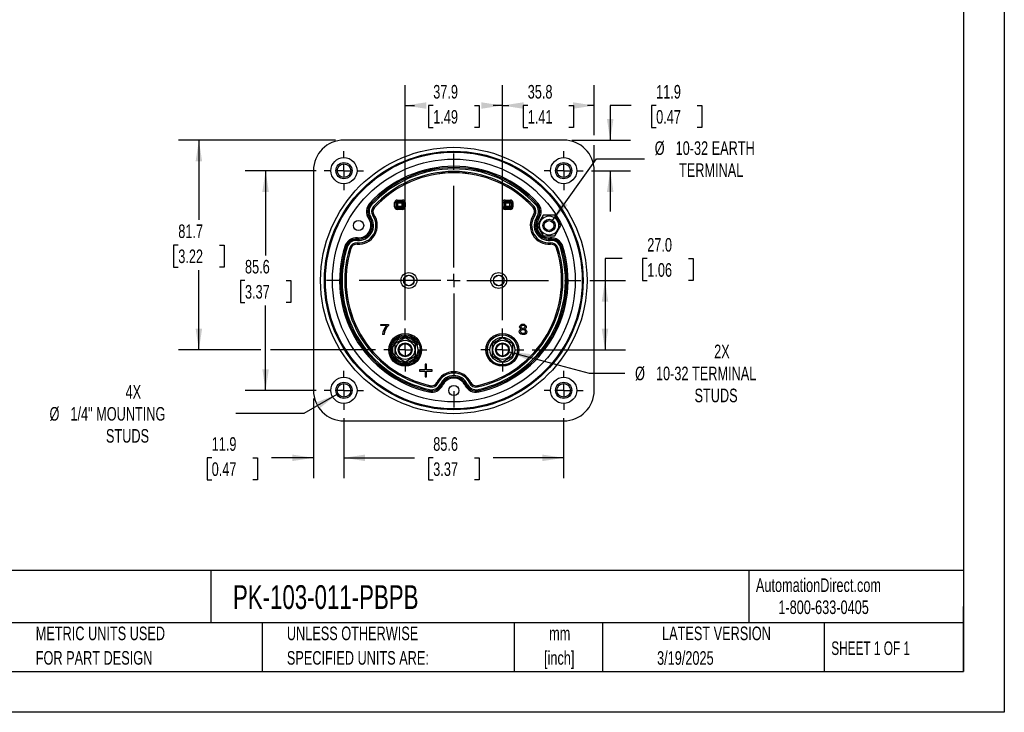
# Model space of a CAD drawing. Header units: millimetres. Extents: x 0 to 699, y 0 to 540.
# Tile 2 of 6: x 315 to 699, y 0 to 270. Entities that reach past the tile are written whole.
import ezdxf

# ---------------------------------------------------------------- set-up
doc = ezdxf.new("R2010")
doc.units = ezdxf.units.MM
doc.header["$LTSCALE"] = 2.5
doc.linetypes.add('CENTERX2', pattern=[20.32, 12.7, -2.54, 2.54, -2.54])
doc.layers.add('CENTER', color=40, linetype='CENTERX2')
doc.layers.add('DIMENSIONS', color=140, linetype='Continuous', lineweight=25)
doc.layers.add('TEXT', color=140, linetype='Continuous', lineweight=25)
doc.styles.add('SLDTEXTSTYLE0', font='TXT', dxfattribs={"width": 0.7})
doc.styles.add('SLDTEXTSTYLE1', font='TXT', dxfattribs={"width": 0.65})
doc.dimstyles.new('SLDDIMSTYLE0', dxfattribs={"dimtxt": 5.39502, "dimasz": 8.255, "dimexe": 0, "dimexo": 0.0625, "dimgap": 1.348755, "dimtad": 0, "dimtih": 1, "dimtoh": 1, "dimrnd": 1e-09, "dimzin": 12, "dimdsep": 46, "dimtxsty": 'SLDTEXTSTYLE0', "dimsah": 1, "dimcen": 0.09, "dimadec": 0, "dimazin": 3, "dimtfac": 1, "dimtofl": 0, "dimtmove": 0, "dimatfit": 3, "dimfxl": 0, "dimfrac": 2, "dimtolj": 1, "dimtzin": 12, "dimarcsym": 0})
doc.dimstyles.new('SLDDIMSTYLE3', dxfattribs={"dimtxt": 5.39502, "dimasz": 8.255, "dimexe": 0, "dimexo": 0.0625, "dimgap": 1.348755, "dimtad": 0, "dimtih": 1, "dimtoh": 1, "dimrnd": 1e-09, "dimzin": 4, "dimdsep": 46, "dimtxsty": 'SLDTEXTSTYLE0', "dimsah": 1, "dimcen": 0.09, "dimadec": 0, "dimazin": 1, "dimtfac": 1, "dimtofl": 0, "dimtmove": 0, "dimatfit": 3, "dimfxl": 0, "dimfrac": 2, "dimtolj": 1, "dimtzin": 12, "dimarcsym": 0})
doc.dimstyles.new('SLDDIMSTYLE4', dxfattribs={"dimtxt": 5.39502, "dimasz": 8.255, "dimexe": 0, "dimexo": 0.0625, "dimgap": 1.348755, "dimtad": 0, "dimtih": 1, "dimtoh": 1, "dimrnd": 1e-09, "dimzin": 12, "dimdsep": 46, "dimtxsty": 'SLDTEXTSTYLE0', "dimsah": 1, "dimcen": 0.09, "dimadec": 0, "dimazin": 3, "dimtfac": 1, "dimtmove": 0, "dimatfit": 0, "dimfxl": 0, "dimfrac": 2, "dimtolj": 1, "dimtzin": 12, "dimarcsym": 0})
doc.dimstyles.new('SLDDIMSTYLE6', dxfattribs={"dimtxt": 5.39502, "dimasz": 8.255, "dimexe": 0, "dimexo": 0.0625, "dimgap": 1.348755, "dimtad": 0, "dimtih": 1, "dimtoh": 1, "dimrnd": 1e-09, "dimzin": 12, "dimdsep": 46, "dimtxsty": 'SLDTEXTSTYLE0', "dimsah": 1, "dimcen": 0, "dimadec": 0, "dimazin": 3, "dimtfac": 1, "dimtofl": 0, "dimtmove": 0, "dimatfit": 3, "dimfxl": 0, "dimfrac": 2, "dimtolj": 1, "dimtzin": 12, "dimarcsym": 0})

# ---------------------------------------------------------------- blocks, each defined once
blk = doc.blocks.new('SW_NOTE_0')
at = {"layer": 'TEXT', "color": 0, "linetype": 'CENTERX2', "lineweight": 18, "char_height": 4.625, "attachment_point": 1, "style": 'SLDTEXTSTYLE0'}
for s, insert in [('SIFAM TINSLEY MCS SWITCHBOARD METER, 4.5IN ANALOG DIAL DISPLAY, 0-75 VDC, VOLTAGE INPUT, SELF', (0, 5.96)), ('CONTAINED, PIVOT AND JEWEL, ROUND 4-HOLE MOUNT', (0, -2.41))]:
    blk.add_mtext(s, dxfattribs=dict(at, insert=insert))
blk = doc.blocks.new('SW_NOTE_0_1')
at = {"layer": 'TEXT', "color": 0, "linetype": 'CENTERX2', "lineweight": 18, "char_height": 5.292, "attachment_point": 2, "style": 'SLDTEXTSTYLE0'}
for s, insert in [('mm', (7.11, 6.82)), ('[inch]', (6.9, -2.73))]:
    blk.add_mtext(s, dxfattribs=dict(at, insert=insert))
blk = doc.blocks.new('SW_NOTE_0_2')
at = {"layer": 'TEXT', "color": 0, "linetype": 'CENTERX2', "lineweight": 18, "char_height": 5.2917, "attachment_point": 1, "style": 'SLDTEXTSTYLE0'}
for s, insert in [('UNLESS OTHERWISE', (0, 6.82)), ('SPECIFIED UNITS ARE:', (0, -2.73))]:
    blk.add_mtext(s, dxfattribs=dict(at, insert=insert))
blk = doc.blocks.new('SW_NOTE_0_6')
at = {"layer": 'TEXT', "color": 0, "linetype": 'CENTERX2', "lineweight": 18, "char_height": 5.2917, "attachment_point": 1, "style": 'SLDTEXTSTYLE0'}
for s, insert in [('METRIC UNITS USED', (0, 6.82)), ('FOR PART DESIGN', (0, -2.73))]:
    blk.add_mtext(s, dxfattribs=dict(at, insert=insert))
blk = doc.blocks.new('_D_13')
at = {"layer": 'DIMENSIONS'}
for p, q in [((441.25, 114.64), (441.25, 91.22)), ((526.85, 114.64), (526.85, 91.22)), ((441.25, 99.16), (468.73, 99.16)), ((476.04, 99.16), (474.22, 99.16)), ((474.22, 99.16), (474.22, 90.58)), ((492.07, 99.16), (493.88, 99.16)), ((493.88, 99.16), (493.88, 90.58)), ((526.85, 99.16), (499.38, 99.16)), ((474.22, 90.58), (476.04, 90.58)), ((493.88, 90.58), (492.07, 90.58))]:
    blk.add_line(p, q, dxfattribs=at)
for points in [[(441.25, 99.16), (449.51, 97.89), (449.51, 100.43)], [(526.85, 99.16), (518.6, 100.43), (518.6, 97.89)]]:
    blk.add_solid(points, dxfattribs=at)
at = {"layer": 'DIMENSIONS', "char_height": 5.292, "attachment_point": 1, "style": 'SLDTEXTSTYLE0'}
for s, insert in [('85.6', (476.04, 107.19)), ('3.37', (476.04, 97.4))]:
    blk.add_mtext(s, dxfattribs=dict(at, insert=insert))
blk = doc.blocks.new('_D_14')
at = {"layer": 'DIMENSIONS'}
for p, q in [((553.16, 236.43), (544.98, 236.43)), ((544.98, 236.43), (544.98, 222.95)), ((562.88, 236.43), (561.07, 236.43)), ((561.07, 236.43), (561.07, 227.85)), ((578.92, 236.43), (580.73, 236.43)), ((580.73, 236.43), (580.73, 227.85)), ((561.07, 227.85), (562.88, 227.85)), ((580.73, 227.85), (578.92, 227.85)), ((530.08, 222.95), (552.92, 222.95)), ((537.67, 211.05), (552.92, 211.05)), ((544.98, 211.05), (544.98, 195.18))]:
    blk.add_line(p, q, dxfattribs=at)
for points in [[(544.98, 222.95), (546.25, 231.21), (543.71, 231.21)], [(544.98, 211.05), (543.71, 202.8), (546.25, 202.8)]]:
    blk.add_solid(points, dxfattribs=at)
at = {"layer": 'DIMENSIONS', "char_height": 5.292, "attachment_point": 1, "style": 'SLDTEXTSTYLE0'}
for s, insert in [('11.9', (562.88, 244.45)), ('0.47', (562.88, 234.67))]:
    blk.add_mtext(s, dxfattribs=dict(at, insert=insert))
blk = doc.blocks.new('_D_15')
at = {"layer": 'DIMENSIONS'}
for p, q in [((465.12, 152.79), (465.12, 244.36)), ((502.98, 152.79), (502.98, 244.36)), ((465.12, 236.43), (468.73, 236.43)), ((476.04, 236.43), (474.22, 236.43)), ((474.22, 236.43), (474.22, 227.85)), ((492.07, 236.43), (493.88, 236.43)), ((493.88, 236.43), (493.88, 227.85)), ((502.98, 236.43), (499.38, 236.43)), ((474.22, 227.85), (476.04, 227.85)), ((493.88, 227.85), (492.07, 227.85))]:
    blk.add_line(p, q, dxfattribs=at)
for points in [[(465.12, 236.43), (473.38, 235.16), (473.38, 237.7)], [(502.98, 236.43), (494.72, 237.7), (494.72, 235.16)]]:
    blk.add_solid(points, dxfattribs=at)
at = {"layer": 'DIMENSIONS', "char_height": 5.292, "attachment_point": 1, "style": 'SLDTEXTSTYLE0'}
for s, insert in [('37.9', (476.04, 244.45)), ('1.49', (476.04, 234.67))]:
    blk.add_mtext(s, dxfattribs=dict(at, insert=insert))
blk = doc.blocks.new('_D_16')
at = {"layer": 'DIMENSIONS'}
for p, q in [((502.98, 152.79), (502.98, 244.36)), ((538.75, 224.86), (538.75, 244.36)), ((502.98, 236.43), (505.54, 236.43)), ((512.85, 236.43), (511.04, 236.43)), ((511.04, 236.43), (511.04, 227.85)), ((528.88, 236.43), (530.69, 236.43)), ((530.69, 236.43), (530.69, 227.85)), ((538.75, 236.43), (536.19, 236.43)), ((511.04, 227.85), (512.85, 227.85)), ((530.69, 227.85), (528.88, 227.85)), ((538.75, 214.28), (538.75, 221.05))]:
    blk.add_line(p, q, dxfattribs=at)
for points in [[(502.98, 236.43), (511.23, 235.16), (511.23, 237.7)], [(538.75, 236.43), (530.5, 237.7), (530.5, 235.16)]]:
    blk.add_solid(points, dxfattribs=at)
at = {"layer": 'DIMENSIONS', "char_height": 5.292, "attachment_point": 1, "style": 'SLDTEXTSTYLE0'}
for s, insert in [('35.8', (512.85, 244.45)), ('1.41', (512.85, 234.67))]:
    blk.add_mtext(s, dxfattribs=dict(at, insert=insert))
blk = doc.blocks.new('_D_17')
at = {"layer": 'DIMENSIONS'}
for p, q in [((438.03, 222.95), (376.8, 222.95)), ((384.74, 222.95), (384.74, 191.87)), ((376.72, 182.09), (374.91, 182.09)), ((374.91, 182.09), (374.91, 173.51)), ((392.75, 182.09), (394.56, 182.09)), ((394.56, 182.09), (394.56, 173.51)), ((374.91, 173.51), (376.72, 173.51)), ((394.56, 173.51), (392.75, 173.51)), ((384.74, 141.22), (384.74, 172.31)), ((408.82, 141.22), (376.8, 141.22)), ((453.56, 141.22), (412.63, 141.22))]:
    blk.add_line(p, q, dxfattribs=at)
for points in [[(384.74, 222.95), (383.47, 214.7), (386.01, 214.7)], [(384.74, 141.22), (386.01, 149.48), (383.47, 149.48)]]:
    blk.add_solid(points, dxfattribs=at)
at = {"layer": 'DIMENSIONS', "char_height": 5.292, "attachment_point": 1, "style": 'SLDTEXTSTYLE0'}
for s, insert in [('81.7', (376.72, 190.12)), ('3.22', (376.72, 180.33))]:
    blk.add_mtext(s, dxfattribs=dict(at, insert=insert))
blk = doc.blocks.new('_D_18')
at = {"layer": 'DIMENSIONS'}
for p, q in [((429.35, 122.23), (429.35, 91.22)), ((441.25, 114.64), (441.25, 91.22)), ((389.73, 99.16), (387.92, 99.16)), ((387.92, 99.16), (387.92, 90.58)), ((405.76, 99.16), (407.58, 99.16)), ((407.58, 99.16), (407.58, 90.58)), ((429.35, 99.16), (413.07, 99.16)), ((441.25, 99.16), (457.13, 99.16)), ((387.92, 90.58), (389.73, 90.58)), ((407.58, 90.58), (405.76, 90.58))]:
    blk.add_line(p, q, dxfattribs=at)
for points in [[(429.35, 99.16), (421.1, 100.43), (421.1, 97.89)], [(441.25, 99.16), (449.51, 97.89), (449.51, 100.43)]]:
    blk.add_solid(points, dxfattribs=at)
at = {"layer": 'DIMENSIONS', "char_height": 5.292, "attachment_point": 1, "style": 'SLDTEXTSTYLE0'}
for s, insert in [('11.9', (389.73, 107.19)), ('0.47', (389.73, 97.4))]:
    blk.add_mtext(s, dxfattribs=dict(at, insert=insert))
blk = doc.blocks.new('_D_19')
at = {"layer": 'DIMENSIONS'}
for p, q in [((438.52, 123.88), (425.6, 116.42)), ((425.6, 116.42), (399.08, 116.42))]:
    blk.add_line(p, q, dxfattribs=at)
blk.add_solid([(438.52, 123.88), (430.74, 120.85), (432.01, 118.65)], dxfattribs=at)
at = {"layer": 'DIMENSIONS', "attachment_point": 1, "style": 'SLDTEXTSTYLE0'}
for s, insert, char_height in [('4X', (356.18, 127.52), 5.292), ('%%c', (326.56, 118.95), 5.292), ('1/4" MOUNTING', (334.71, 118.95), 5.2917), ('STUDS', (348.54, 110.37), 5.292)]:
    blk.add_mtext(s, dxfattribs=dict(at, insert=insert, char_height=char_height))
blk = doc.blocks.new('_D_20')
at = {"layer": 'DIMENSIONS'}
for p, q in [((522.56, 191.65), (539.62, 215.67)), ((539.62, 215.67), (558.35, 215.67))]:
    blk.add_line(p, q, dxfattribs=at)
blk.add_solid([(522.56, 191.65), (528.37, 197.64), (526.3, 199.11)], dxfattribs=at)
at = {"layer": 'DIMENSIONS', "attachment_point": 1, "style": 'SLDTEXTSTYLE0'}
for s, insert, char_height in [('%%c', (562.32, 222.49), 5.292), ('10-32 EARTH', (570.46, 222.49), 5.2917), ('TERMINAL', (571.79, 213.92), 5.292)]:
    blk.add_mtext(s, dxfattribs=dict(at, insert=insert, char_height=char_height))
blk = doc.blocks.new('_D_21')
at = {"layer": 'DIMENSIONS'}
for p, q in [((430.44, 211.05), (402.79, 211.05)), ((410.73, 211.05), (410.73, 178.04)), ((402.71, 168.25), (400.9, 168.25)), ((400.9, 168.25), (400.9, 159.68)), ((418.74, 168.25), (420.56, 168.25)), ((420.56, 168.25), (420.56, 159.68)), ((400.9, 159.68), (402.71, 159.68)), ((410.73, 125.45), (410.73, 158.47)), ((420.56, 159.68), (418.74, 159.68)), ((430.44, 125.45), (402.79, 125.45))]:
    blk.add_line(p, q, dxfattribs=at)
for points in [[(410.73, 211.05), (409.46, 202.8), (412, 202.8)], [(410.73, 125.45), (412, 133.71), (409.46, 133.71)]]:
    blk.add_solid(points, dxfattribs=at)
at = {"layer": 'DIMENSIONS', "char_height": 5.292, "attachment_point": 1, "style": 'SLDTEXTSTYLE0'}
for s, insert in [('85.6', (402.71, 176.28)), ('3.37', (402.71, 166.5))]:
    blk.add_mtext(s, dxfattribs=dict(at, insert=insert))
blk = doc.blocks.new('_D_22')
at = {"layer": 'DIMENSIONS'}
for p, q in [((505.59, 140.52), (536.8, 132.16)), ((536.8, 132.16), (550.69, 132.16))]:
    blk.add_line(p, q, dxfattribs=at)
blk.add_solid([(505.59, 140.52), (513.23, 137.16), (513.89, 139.61)], dxfattribs=at)
at = {"layer": 'DIMENSIONS', "attachment_point": 1, "style": 'SLDTEXTSTYLE0'}
for s, insert, char_height in [('2X', (585.47, 143.27), 5.292), ('%%c', (554.66, 134.69), 5.292), ('10-32 TERMINAL', (562.81, 134.69), 5.2917), ('STUDS', (577.83, 126.12), 5.292)]:
    blk.add_mtext(s, dxfattribs=dict(at, insert=insert, char_height=char_height))
blk = doc.blocks.new('_D_23')
at = {"layer": 'DIMENSIONS'}
for p, q in [((549.69, 176.77), (542.96, 176.77)), ((542.96, 176.77), (542.96, 168.25)), ((559.42, 176.77), (557.6, 176.77)), ((557.6, 176.77), (557.6, 168.2)), ((575.45, 176.77), (577.26, 176.77)), ((577.26, 176.77), (577.26, 168.2)), ((537.06, 168.25), (550.9, 168.25)), ((542.96, 168.25), (542.96, 141.22)), ((557.6, 168.2), (559.42, 168.2)), ((577.26, 168.2), (575.45, 168.2)), ((514.54, 141.22), (550.9, 141.22))]:
    blk.add_line(p, q, dxfattribs=at)
for points in [[(542.96, 168.25), (541.69, 160), (544.23, 160)], [(542.96, 141.22), (544.23, 149.48), (541.69, 149.48)]]:
    blk.add_solid(points, dxfattribs=at)
at = {"layer": 'DIMENSIONS', "char_height": 5.292, "attachment_point": 1, "style": 'SLDTEXTSTYLE0'}
for s, insert in [('27.0', (559.42, 184.8)), ('1.06', (559.42, 175.02))]:
    blk.add_mtext(s, dxfattribs=dict(at, insert=insert))
blk = doc.blocks.new('SW_CENTERMARKSYMBOL_1')
at = {"layer": 'CENTER', "color": 0}
for p, q in [((0, 5.08), (0, 8.39)), ((-5.08, 0), (-8.39, 0)), ((0, 0), (-2.54, 0)), ((0, 0), (0, 2.54)), ((0, 0), (0, -2.54)), ((0, 0), (2.54, 0)), ((5.08, 0), (8.39, 0)), ((0, -5.08), (0, -8.39))]:
    blk.add_line(p, q, dxfattribs=at)
blk = doc.blocks.new('SW_CENTERMARKSYMBOL_2')
at = {"layer": 'CENTER', "color": 0}
for p, q in [((0, 5.08), (0, 7.64)), ((-5.08, 0), (-7.64, 0)), ((0, 0), (-2.54, 0)), ((0, 0), (0, 2.54)), ((0, 0), (0, -2.54)), ((0, 0), (2.54, 0)), ((5.08, 0), (7.64, 0)), ((0, -5.08), (0, -7.64))]:
    blk.add_line(p, q, dxfattribs=at)
blk = doc.blocks.new('SW_CENTERMARKSYMBOL_3')
at = {"layer": 'CENTER', "color": 0}
for p, q in [((0, 5.08), (0, 8.39)), ((-5.08, 0), (-8.39, 0)), ((0, 0), (-2.54, 0)), ((0, 0), (0, 2.54)), ((0, 0), (0, -2.54)), ((0, 0), (2.54, 0)), ((5.08, 0), (8.39, 0)), ((0, -5.08), (0, -8.39))]:
    blk.add_line(p, q, dxfattribs=at)
blk = doc.blocks.new('SW_CENTERMARKSYMBOL_4')
at = {"layer": 'CENTER', "color": 0}
for p, q in [((0, 5.08), (0, 7.64)), ((-5.08, 0), (-7.64, 0)), ((0, 0), (-2.54, 0)), ((0, 0), (0, 2.54)), ((0, 0), (0, -2.54)), ((0, 0), (2.54, 0)), ((5.08, 0), (7.64, 0)), ((0, -5.08), (0, -7.64))]:
    blk.add_line(p, q, dxfattribs=at)
blk = doc.blocks.new('SW_CENTERMARKSYMBOL_5')
at = {"layer": 'CENTER', "color": 0}
for p, q in [((0, 5.08), (0, 7.64)), ((-5.08, 0), (-7.64, 0)), ((0, 0), (-2.54, 0)), ((0, 0), (0, 2.54)), ((0, 0), (0, -2.54)), ((0, 0), (2.54, 0)), ((5.08, 0), (7.64, 0)), ((0, -5.08), (0, -7.64))]:
    blk.add_line(p, q, dxfattribs=at)
blk = doc.blocks.new('SW_CENTERMARKSYMBOL_6')
at = {"layer": 'CENTER', "color": 0}
for p, q in [((0, 5.08), (0, 7.64)), ((-5.08, 0), (-7.64, 0)), ((0, 0), (-2.54, 0)), ((0, 0), (0, 2.54)), ((0, 0), (0, -2.54)), ((0, 0), (2.54, 0)), ((5.08, 0), (7.64, 0)), ((0, -5.08), (0, -7.64))]:
    blk.add_line(p, q, dxfattribs=at)
blk = doc.blocks.new('SW_CENTERMARKSYMBOL_7')
at = {"layer": 'CENTER', "color": 0}
for p, q in [((0, 5.08), (0, 49.83)), ((-5.08, 0), (-49.83, 0)), ((0, 0), (-2.54, 0)), ((0, 0), (0, 2.54)), ((0, 0), (0, -2.54)), ((0, 0), (2.54, 0)), ((5.08, 0), (49.83, 0)), ((0, -5.08), (0, -49.83))]:
    blk.add_line(p, q, dxfattribs=at)

msp = doc.modelspace()

# ---------------------------------------------------------------- linework, layer by layer
at = {"color": 7, "linetype": 'Continuous'}
for p, q in [((698.506, 539.757), (698.506, 0.007)), ((698.506, 0.007), (0.006, 0.007))]:
    msp.add_line(p, q, dxfattribs=at)
for p, q in [((526.902, 222.954), (441.202, 222.954)), ((429.352, 211.104), (429.352, 125.404)), ((538.752, 125.404), (538.752, 211.104)), ((461.997, 199.588), (464.088, 199.588)), ((461.997, 199.588), (461.997, 199.088)), ((464.088, 199.088), (464.088, 199.588)), ((504.01, 199.593), (506.112, 199.593)), ((504.01, 199.593), (504.01, 199.093)), ((506.112, 199.593), (506.112, 199.093)), ((451.663, 198.062), (451.672, 198.053)), ((451.672, 198.053), (452.04, 197.714)), ((452.783, 197.031), (453.15, 196.692)), ((453.16, 196.684), (453.15, 196.692)), ((460.997, 196.92), (460.997, 198.588)), ((460.997, 198.588), (461.497, 198.588)), ((460.997, 196.92), (461.497, 196.92)), ((461.497, 198.588), (461.497, 196.92)), ((461.737, 198.348), (461.497, 198.588)), ((461.497, 196.92), (461.737, 197.16)), ((461.737, 197.16), (461.737, 198.348)), ((462.237, 198.348), (461.737, 198.348)), ((461.737, 197.16), (462.237, 197.16)), ((461.997, 199.088), (464.088, 199.088)), ((461.997, 199.088), (462.237, 198.848)), ((462.237, 196.66), (461.997, 196.42)), ((461.997, 195.92), (461.997, 196.42)), ((464.088, 196.42), (461.997, 196.42)), ((464.088, 195.92), (461.997, 195.92)), ((462.237, 198.848), (463.849, 198.848)), ((462.237, 198.348), (462.237, 198.848)), ((462.237, 197.16), (462.237, 198.348)), ((463.849, 198.348), (462.237, 198.348)), ((462.237, 196.66), (462.237, 197.16)), ((462.237, 197.16), (463.849, 197.16)), ((463.849, 196.66), (462.237, 196.66)), ((463.849, 198.848), (464.088, 199.088)), ((463.849, 198.848), (463.849, 198.348)), ((464.349, 198.348), (463.849, 198.348)), ((463.849, 198.348), (463.849, 197.16)), ((463.849, 197.16), (463.849, 196.66)), ((463.849, 197.16), (464.349, 197.16)), ((464.088, 196.42), (463.849, 196.66)), ((464.088, 195.92), (464.088, 196.42)), ((464.588, 198.588), (464.349, 198.348)), ((464.349, 198.348), (464.349, 197.16)), ((464.349, 197.16), (464.588, 196.92)), ((465.088, 198.588), (464.588, 198.588)), ((464.588, 196.92), (464.588, 198.588)), ((465.088, 196.92), (464.588, 196.92)), ((465.088, 198.588), (465.088, 196.92)), ((503.011, 196.915), (503.011, 198.593)), ((503.011, 198.593), (503.51, 198.593)), ((503.011, 196.915), (503.51, 196.915)), ((503.51, 198.593), (503.51, 196.915)), ((503.755, 198.348), (503.51, 198.593)), ((503.51, 196.915), (503.755, 197.16)), ((503.755, 197.16), (503.755, 198.348)), ((504.255, 198.348), (503.755, 198.348)), ((503.755, 197.16), (504.255, 197.16)), ((504.01, 199.093), (506.112, 199.093)), ((504.01, 199.093), (504.255, 198.848)), ((504.255, 196.66), (504.01, 196.415)), ((504.01, 195.915), (504.01, 196.415)), ((506.112, 196.415), (504.01, 196.415)), ((506.112, 195.915), (504.01, 195.915)), ((504.255, 198.848), (505.867, 198.848)), ((504.255, 198.348), (504.255, 198.848)), ((505.867, 198.348), (504.255, 198.348)), ((504.255, 198.348), (504.255, 197.16)), ((504.255, 196.66), (504.255, 197.16)), ((504.255, 197.16), (505.867, 197.16)), ((505.867, 196.66), (504.255, 196.66)), ((505.867, 198.848), (506.112, 199.093)), ((505.867, 198.848), (505.867, 198.348)), ((506.367, 198.348), (505.867, 198.348)), ((505.867, 197.16), (505.867, 198.348)), ((505.867, 197.16), (505.867, 196.66)), ((505.867, 197.16), (506.367, 197.16)), ((506.112, 196.415), (505.867, 196.66)), ((506.112, 195.915), (506.112, 196.415)), ((506.612, 198.593), (506.367, 198.348)), ((506.367, 198.348), (506.367, 197.16)), ((506.367, 197.16), (506.612, 196.915)), ((507.112, 198.593), (506.612, 198.593)), ((506.612, 196.915), (506.612, 198.593)), ((506.612, 196.915), (507.112, 196.915)), ((507.112, 198.593), (507.112, 196.915)), ((514.944, 196.684), (514.953, 196.692)), ((515.321, 197.031), (514.953, 196.692)), ((516.431, 198.053), (516.063, 197.714)), ((516.441, 198.062), (516.431, 198.053)), ((451.288, 192.683), (451.299, 192.69)), ((451.299, 192.69), (451.71, 192.975)), ((452.54, 193.548), (452.951, 193.832)), ((452.962, 193.84), (452.951, 193.832)), ((515.153, 193.832), (515.142, 193.84)), ((515.564, 193.548), (515.153, 193.832)), ((516.805, 192.69), (516.394, 192.975)), ((518.852, 193.679), (516.542, 189.679)), ((516.805, 192.69), (516.816, 192.683)), ((523.47, 193.679), (518.852, 193.679)), ((525.78, 189.679), (523.47, 193.679)), ((516.542, 189.679), (518.852, 185.679)), ((523.47, 185.679), (525.78, 189.679)), ((446.513, 184.401), (446.472, 183.903)), ((446.513, 184.401), (446.514, 184.414)), ((518.852, 185.679), (523.47, 185.679)), ((521.59, 184.414), (521.591, 184.401)), ((521.591, 184.401), (521.631, 183.903)), ((442.043, 181.4), (442.056, 181.396)), ((442.056, 181.396), (442.533, 181.247)), ((443.496, 180.946), (443.973, 180.796)), ((443.985, 180.792), (443.973, 180.796)), ((446.35, 182.399), (446.349, 182.386)), ((446.391, 182.897), (446.35, 182.399)), ((521.713, 182.897), (521.754, 182.399)), ((521.755, 182.386), (521.754, 182.399)), ((524.118, 180.792), (524.131, 180.796)), ((524.608, 180.946), (524.131, 180.796)), ((526.048, 181.396), (525.571, 181.247)), ((526.06, 181.4), (526.048, 181.396)), ((455.687, 150.698), (455.687, 151.17)), ((455.687, 151.17), (458.561, 151.17)), ((457.861, 150.698), (455.687, 150.698)), ((458.561, 151.17), (458.561, 150.788)), ((456.868, 147.222), (456.307, 147.222)), ((465.124, 145.872), (461.097, 143.547)), ((469.151, 143.547), (465.124, 145.872)), ((502.98, 145.872), (498.953, 143.547)), ((507.007, 143.547), (502.98, 145.872)), ((461.097, 143.547), (461.097, 138.897)), ((469.151, 138.897), (469.151, 143.547)), ((498.953, 143.547), (498.953, 138.897)), ((507.007, 138.897), (507.007, 143.547)), ((461.097, 138.897), (465.124, 136.572)), ((465.124, 136.572), (469.151, 138.897)), ((498.953, 138.897), (502.98, 136.572)), ((502.98, 136.572), (507.007, 138.897)), ((473.374, 135.722), (472.874, 135.722)), ((472.874, 135.722), (472.874, 133.472)), ((473.374, 133.472), (473.374, 135.722)), ((470.624, 133.472), (470.624, 132.972)), ((472.874, 133.472), (470.624, 133.472)), ((470.624, 132.972), (472.874, 132.972)), ((472.874, 132.972), (472.874, 130.722)), ((472.874, 130.722), (473.374, 130.722)), ((475.624, 133.472), (473.374, 133.472)), ((473.374, 132.972), (475.624, 132.972)), ((473.374, 130.722), (473.374, 132.972)), ((475.624, 132.972), (475.624, 133.472)), ((474.874, 127.274), (474.765, 126.786)), ((474.874, 127.274), (474.877, 127.286)), ((477.439, 128.537), (477.451, 128.531)), ((477.903, 128.317), (477.451, 128.531)), ((479.266, 127.671), (478.814, 127.885)), ((479.278, 127.665), (479.266, 127.671)), ((488.838, 127.671), (488.826, 127.665)), ((488.838, 127.671), (489.29, 127.885)), ((490.201, 128.317), (490.653, 128.531)), ((490.653, 128.531), (490.665, 128.537)), ((493.227, 127.286), (493.229, 127.274)), ((493.339, 126.786), (493.229, 127.274)), ((474.435, 125.313), (474.432, 125.301)), ((474.545, 125.801), (474.435, 125.313)), ((493.668, 125.313), (493.559, 125.801)), ((493.671, 125.301), (493.668, 125.313)), ((441.202, 113.554), (526.902, 113.554))]:
    msp.add_line(p, q)
at = {"flags": 128}
for points in [[(510.362, 149.391), (510.109, 149.502), (509.917, 149.646), (509.786, 149.823), (509.698, 150.143), (509.737, 150.489), (509.896, 150.789), (510.172, 151.035), (510.533, 151.188), (510.973, 151.238), (511.412, 151.187), (511.774, 151.033), (512.053, 150.786), (512.216, 150.489), (512.26, 150.149), (512.178, 149.83), (512.049, 149.65), (511.858, 149.504), (511.607, 149.391)], [(511.5, 149.758), (511.335, 149.65), (511.138, 149.592), (510.705, 149.62), (510.528, 149.704), (510.385, 149.834), (510.293, 149.992), (510.254, 150.178), (510.296, 150.437), (510.46, 150.654)], [(510.46, 150.654), (510.625, 150.763), (510.819, 150.822), (511.25, 150.792), (511.43, 150.7), (511.576, 150.563), (511.667, 150.4), (511.701, 150.213), (511.655, 149.964), (511.5, 149.758)], [(511.607, 149.391), (511.99, 149.22), (512.26, 148.964), (512.41, 148.64), (512.439, 148.26), (512.326, 147.859), (512.06, 147.52), (511.667, 147.275), (511.178, 147.162), (510.633, 147.181), (510.172, 147.332), (509.81, 147.612), (509.587, 147.972), (509.527, 148.544), (509.599, 148.808), (509.737, 149.032)], [(509.737, 149.032), (510.041, 149.275), (510.362, 149.391)], [(511.632, 147.784), (511.344, 147.615), (510.99, 147.558), (510.621, 147.621), (510.314, 147.807), (510.13, 148.092), (510.079, 148.411), (510.148, 148.706), (510.33, 148.949)], [(510.33, 148.949), (510.542, 149.09), (510.791, 149.165), (511.074, 149.174), (511.335, 149.118), (511.559, 148.998), (511.74, 148.822), (511.849, 148.609), (511.886, 148.363), (511.824, 148.042), (511.632, 147.784)]]:
    msp.add_lwpolyline(points, dxfattribs=at)
for centre, radius in [((484.052, 168.26), 51.889), ((484.052, 168.254), 50.389), ((484.052, 168.254), 50.011), ((441.252, 211.054), 5.1), ((484.052, 168.259), 47.291), ((526.852, 211.054), 5.1), ((441.252, 211.054), 3.15), ((441.252, 211.054), 2.65), ((526.852, 211.054), 3.15), ((526.852, 211.054), 2.65), ((521.161, 189.679), 3.719), ((521.161, 189.679), 2.413), ((446.943, 189.679), 2), ((521.161, 189.679), 1.913), ((466.552, 168.254), 3.097), ((466.552, 168.254), 2.099), ((466.552, 168.254), 2.023), ((501.552, 168.254), 3.097), ((501.552, 168.254), 2.099), ((501.552, 168.254), 2.023), ((465.124, 141.222), 6.389), ((465.124, 141.222), 5.889), ((465.124, 141.222), 5.85), ((465.124, 141.222), 4.88), ((502.98, 141.222), 6.389), ((502.98, 141.222), 5.889), ((502.98, 141.222), 5.85), ((502.98, 141.222), 4.88), ((465.124, 141.222), 3.727), ((465.124, 141.222), 2.7), ((465.124, 141.222), 2.413), ((502.98, 141.222), 3.727), ((502.98, 141.222), 2.7), ((502.98, 141.222), 2.413), ((441.252, 125.454), 5.1), ((526.852, 125.454), 5.1), ((441.252, 125.454), 3.15), ((441.252, 125.454), 2.65), ((484.052, 125.404), 2), ((526.852, 125.454), 3.15), ((526.852, 125.454), 2.65)]:
    msp.add_circle(centre, radius)
for centre, radius, start, end in [((441.202, 211.104), 11.85, 90, 180), ((526.902, 211.104), 11.85, 360, 90), ((484.052, 168.254), 44.5, 42.62309, 137.37691), ((484.052, 168.254), 44.017, 42.62309, 137.37691), ((484.052, 168.254), 44.004, 42.62309, 137.37691), ((484.052, 168.254), 43.504, 42.62309, 137.37691), ((484.052, 168.254), 42.496, 42.62309, 137.37691), ((484.052, 168.254), 41.996, 42.62309, 137.37691), ((484.052, 168.254), 41.983, 42.62309, 137.37691), ((461.997, 198.588), 1, 89.99706, 180.00294), ((464.088, 198.588), 1, 359.99706, 90.00294), ((504.01, 198.593), 1, 89.99706, 180.00294), ((506.112, 198.593), 1, 359.99706, 90.00294), ((454.84, 195.138), 4.8, 137.37691, 214.65403), ((454.84, 195.138), 4.317, 137.37691, 214.65403), ((454.84, 195.138), 4.304, 137.37691, 214.65403), ((454.84, 195.138), 3.804, 137.37691, 214.65403), ((454.84, 195.138), 2.796, 137.37691, 214.65403), ((454.84, 195.138), 2.296, 137.37691, 214.65403), ((454.84, 195.138), 2.283, 137.37691, 214.65403), ((461.997, 196.92), 1, 179.99706, 270.00294), ((461.997, 198.588), 0.5, 89.97564, 180.02436), ((461.997, 196.92), 0.5, 179.97564, 270.02436), ((462.237, 198.348), 0.5, 90.02044, 179.97956), ((462.237, 197.16), 0.5, 180.02044, 269.97956), ((463.849, 198.348), 0.5, 0.02044, 89.97956), ((463.849, 197.16), 0.5, 270.02044, 359.97956), ((464.088, 198.588), 0.5, 359.97564, 90.02436), ((464.088, 196.92), 1, 269.99706, 0.00294), ((464.088, 196.92), 0.5, 269.97564, 0.02436), ((504.01, 196.915), 1, 179.99706, 270.00294), ((504.01, 198.593), 0.5, 89.97564, 180.02436), ((504.01, 196.915), 0.5, 179.97564, 270.02436), ((504.255, 198.348), 0.5, 90.02044, 179.97956), ((504.255, 197.16), 0.5, 180.02044, 269.97956), ((505.867, 198.348), 0.5, 0.02044, 89.97956), ((505.867, 197.16), 0.5, 270.02044, 359.97956), ((506.112, 198.593), 0.5, 359.97564, 90.02436), ((506.112, 196.915), 1, 269.99706, 0.00294), ((506.112, 196.915), 0.5, 269.97564, 0.02436), ((513.264, 195.138), 2.283, 325.34597, 42.62309), ((513.264, 195.138), 2.296, 325.34597, 42.62309), ((513.264, 195.138), 2.796, 325.34597, 42.62309), ((513.264, 195.138), 3.804, 325.34597, 42.62309), ((513.264, 195.138), 4.304, 325.34597, 42.62309), ((513.264, 195.138), 4.317, 325.34597, 42.62309), ((513.264, 195.138), 4.8, 325.34597, 42.62309), ((446.943, 189.679), 7.317, 265.34597, 34.65403), ((446.943, 189.679), 7.304, 265.34597, 34.65403), ((446.943, 189.679), 6.804, 265.34597, 34.65403), ((446.943, 189.679), 5.796, 265.34597, 34.65403), ((446.943, 189.679), 5.296, 265.34597, 34.65403), ((446.943, 189.679), 5.283, 265.34597, 34.65403), ((446.943, 189.679), 4.8, 265.34597, 34.65403), ((521.161, 189.679), 7.317, 145.34597, 274.65403), ((521.161, 189.679), 7.304, 145.34597, 274.65403), ((521.161, 189.679), 6.804, 145.34597, 274.65403), ((521.161, 189.679), 5.796, 145.34597, 274.65403), ((521.161, 189.679), 5.296, 145.34597, 274.65403), ((521.161, 189.679), 5.283, 145.34597, 274.65403), ((521.161, 189.679), 4.8, 145.34597, 274.65403), ((446.164, 180.111), 4.8, 85.34597, 162.62309), ((446.164, 180.111), 4.317, 85.34597, 162.62309), ((446.164, 180.111), 4.304, 85.34597, 162.62309), ((521.94, 180.111), 4.8, 17.37691, 94.65403), ((521.94, 180.111), 4.317, 17.37691, 94.65403), ((521.94, 180.111), 4.304, 17.37691, 94.65403), ((484.052, 168.254), 44.5, 162.62309, 257.37691), ((484.052, 168.254), 44.017, 162.62309, 257.37691), ((484.052, 168.254), 44.004, 162.62309, 257.37691), ((484.052, 168.254), 43.504, 162.62309, 257.37691), ((484.052, 168.254), 42.496, 162.62309, 257.37691), ((484.052, 168.254), 41.996, 162.62309, 257.37691), ((484.052, 168.254), 41.983, 162.62309, 257.37691), ((446.164, 180.111), 3.804, 85.34597, 162.62309), ((446.164, 180.111), 2.796, 85.34597, 162.62309), ((446.164, 180.111), 2.296, 85.34597, 162.62309), ((446.164, 180.111), 2.283, 85.34597, 162.62309), ((484.052, 168.254), 41.983, 282.62309, 17.37691), ((484.052, 168.254), 41.996, 282.62309, 17.37691), ((484.052, 168.254), 42.496, 282.62309, 17.37691), ((484.052, 168.254), 43.504, 282.62309, 17.37691), ((484.052, 168.254), 44.004, 282.62309, 17.37691), ((484.052, 168.254), 44.017, 282.62309, 17.37691), ((484.052, 168.254), 44.5, 282.62309, 17.37691), ((521.94, 180.111), 3.804, 17.37691, 94.65403), ((521.94, 180.111), 2.796, 17.37691, 94.65403), ((521.94, 180.111), 2.296, 17.37691, 94.65403), ((521.94, 180.111), 2.283, 17.37691, 94.65403), ((461.999, 146.763), 5.711, 136.43875, 175.38686), ((462.711, 146.634), 5.873, 134.97129, 174.24816), ((484.052, 125.404), 7.317, 25.34597, 154.65403), ((484.052, 125.404), 7.304, 25.34597, 154.65403), ((484.052, 125.404), 6.804, 25.34597, 154.65403), ((484.052, 125.404), 5.796, 25.34597, 154.65403), ((484.052, 125.404), 5.296, 25.34597, 154.65403), ((484.052, 125.404), 5.283, 25.34597, 154.65403), ((475.376, 129.514), 4.8, 257.37691, 334.65403), ((475.376, 129.514), 4.317, 257.37691, 334.65403), ((475.376, 129.514), 4.304, 257.37691, 334.65403), ((475.376, 129.514), 3.804, 257.37691, 334.65403), ((475.376, 129.514), 2.796, 257.37691, 334.65403), ((475.376, 129.514), 2.296, 257.37691, 334.65403), ((475.376, 129.514), 2.283, 257.37691, 334.65403), ((484.052, 125.404), 4.8, 25.34597, 154.65403), ((492.728, 129.514), 4.8, 205.34597, 282.62309), ((492.728, 129.514), 4.317, 205.34597, 282.62309), ((492.728, 129.514), 4.304, 205.34597, 282.62309), ((492.728, 129.514), 3.804, 205.34597, 282.62309), ((492.728, 129.514), 2.796, 205.34597, 282.62309), ((492.728, 129.514), 2.296, 205.34597, 282.62309), ((492.728, 129.514), 2.283, 205.34597, 282.62309), ((441.202, 125.404), 11.85, 180, 270), ((526.902, 125.404), 11.85, 270, 360)]:
    msp.add_arc(centre, radius, start, end)
at = {"layer": 'CENTER'}
msp.add_circle((465.124, 141.222), 5.365, dxfattribs=at)
at = {"layer": 'TEXT'}
for p, q in [((682.625, 523.875), (682.625, 15.875)), ((682.625, 55.315), (15.875, 55.315)), ((389.397, 55.315), (389.397, 34.925)), ((598.938, 55.315), (598.938, 34.925)), ((682.625, 15.875), (682.625, 41.275)), ((682.625, 34.925), (15.875, 34.925)), ((409.45, 34.925), (409.45, 15.875)), ((507.561, 34.925), (507.561, 15.875)), ((542.03, 34.925), (542.03, 15.875)), ((628.372, 34.925), (628.372, 15.875)), ((15.875, 15.875), (682.625, 15.875))]:
    msp.add_line(p, q, dxfattribs=at)

# ---------------------------------------------------------------- block references
at = {"layer": 'CENTER'}
for name, p in [('SW_CENTERMARKSYMBOL_5', (441.252, 211.054)), ('SW_CENTERMARKSYMBOL_6', (526.852, 211.054)), ('SW_CENTERMARKSYMBOL_7', (484.052, 168.254)), ('SW_CENTERMARKSYMBOL_3', (465.124, 141.222)), ('SW_CENTERMARKSYMBOL_1', (502.98, 141.222)), ('SW_CENTERMARKSYMBOL_4', (441.252, 125.454)), ('SW_CENTERMARKSYMBOL_2', (526.852, 125.454))]:
    msp.add_blockref(name, p, dxfattribs=at)
at = {"layer": 'TEXT', "linetype": 'CENTERX2', "lineweight": 18}
for name, p in [('SW_NOTE_0', (19.033, 45.464)), ('SW_NOTE_0_6', (321.196, 26.589)), ('SW_NOTE_0_2', (419.02, 26.589)), ('SW_NOTE_0_1', (518.215, 26.565))]:
    msp.add_blockref(name, p, dxfattribs=at)

# ---------------------------------------------------------------- texts
for s, insert, char_height, attachment_point, style in [('AutomationDirect.com', (601.737, 52.191), 5.29167, 1, 'SLDTEXTSTYLE0'), ('PK-103-011-PBPB', (398.019, 49.53), 9.26042, 1, 'SLDTEXTSTYLE0'), ('1-800-633-0405', (610.479, 43.593), 5.29167, 1, 'SLDTEXTSTYLE0'), ('LATEST VERSION', (586.38, 33.41), 5.29167, 2, 'SLDTEXTSTYLE0'), ('SHEET 1 OF 1', (631.103, 27.629), 5.29167, 1, 'SLDTEXTSTYLE1'), ('3/19/2025', (574.254, 23.818), 5.2917, 2, 'SLDTEXTSTYLE0')]:
    msp.add_mtext(s, dxfattribs=dict(at, insert=insert, char_height=char_height, attachment_point=attachment_point, style=style))

# ---------------------------------------------------------------- dimensions: what is measured, and where the dimension line sits
at = {"layer": 'DIMENSIONS'}
for base, p1, p2, picture, middle in [((502.98, 236.426), (465.124, 149.612), (502.98, 149.612), '_D_15', (484.052, 236.426)), ((526.852, 99.157), (441.252, 117.814), (526.852, 117.814), '_D_13', (484.052, 99.157))]:
    dim = msp.add_linear_dim(base=base, p1=p1, p2=p2, dimstyle='SLDDIMSTYLE0', dxfattribs=at)
    dim.commit()
    dim.dimension.update_dxf_attribs({"geometry": picture, "text_midpoint": middle, "dimtype": 160})
for base, p1, p2, angle, dimstyle, picture, middle in [((502.98, 236.426), (538.752, 211.104), (502.98, 149.612), 360, 'SLDDIMSTYLE0', '_D_16', (520.866, 236.426)), ((544.978, 211.054), (526.902, 222.954), (534.492, 211.054), 90, 'SLDDIMSTYLE4', '_D_14', (544.978, 236.426)), ((384.736, 141.222), (441.202, 222.954), (456.734, 141.222), 90, 'SLDDIMSTYLE0', '_D_17', (384.736, 182.088)), ((410.729, 211.054), (433.612, 125.454), (433.612, 211.054), 90, 'SLDDIMSTYLE0', '_D_21', (410.729, 168.254)), ((542.962, 141.222), (533.884, 168.254), (511.37, 141.222), 90, 'SLDDIMSTYLE3', '_D_23', (542.962, 176.772)), ((429.352, 99.157), (441.252, 117.814), (429.352, 125.404), 360, 'SLDDIMSTYLE4', '_D_18', (397.748, 99.157))]:
    dim = msp.add_linear_dim(base=base, p1=p1, p2=p2, angle=angle, dimstyle=dimstyle, dxfattribs=at)
    dim.commit()
    dim.dimension.update_dxf_attribs({"geometry": picture, "text_midpoint": middle, "dimtype": 160})
for p1, p2, text, picture, middle in [((519.764, 187.712), (522.558, 191.646), '%%c10-32 EARTH\\PTERMINAL', '_D_20', (590.131, 215.669)), ((500.372, 141.921), (505.588, 140.523), '2X\\P%%c10-32 TERMINAL \\PSTUDS', '_D_22', (590.131, 132.16)), ((443.98, 127.029), (438.524, 123.879), '4X\\P%%c1/4" MOUNTING \\PSTUDS', '_D_19', (360.837, 116.415))]:
    dim = msp.add_diameter_dim_2p(p1=p1, p2=p2, text=text, dimstyle='SLDDIMSTYLE6', override={"dimpost": '<>'}, dxfattribs=at)
    dim.commit()
    dim.dimension.update_dxf_attribs({"geometry": picture, "text_midpoint": middle, "dimtype": 163})

doc.saveas('drawing.dxf')
